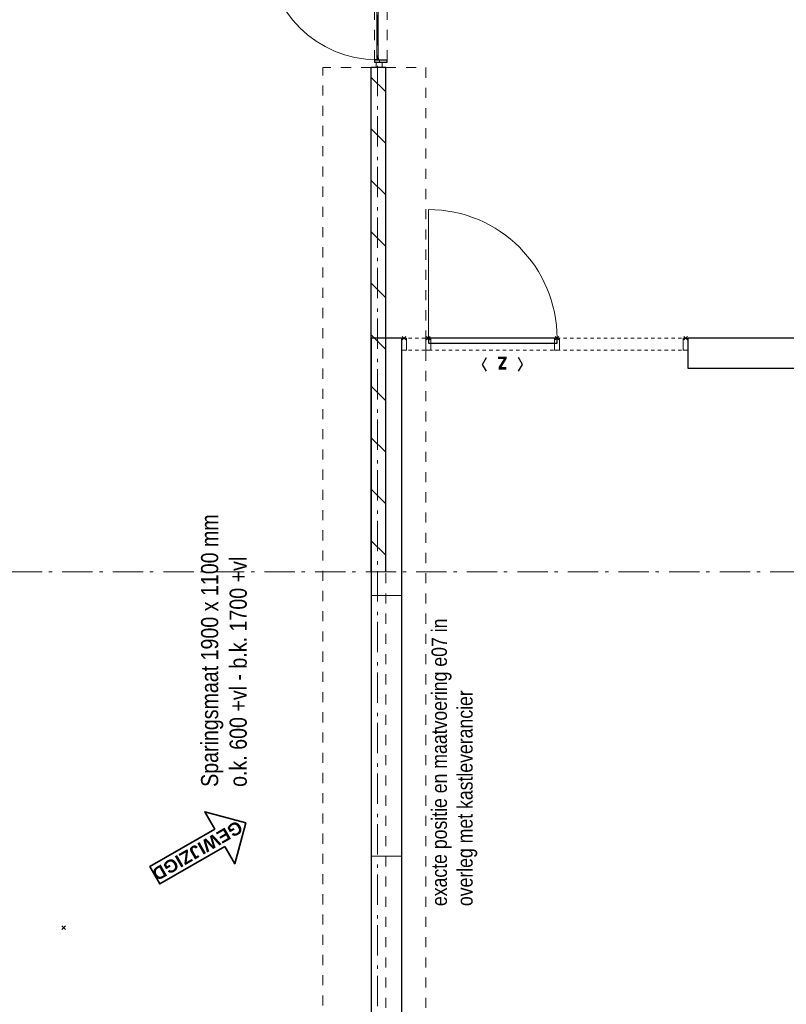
# Model space of a CAD drawing. Header units: millimetres. Extents: x -46954 to 169732, y -26853 to 94136.
# Tile 140 of 174: x 20305 to 26621, y 80202 to 88316. Entities that reach past the tile are written whole.
import ezdxf
from ezdxf.enums import TextEntityAlignment as Align

# ---------------------------------------------------------------- set-up
doc = ezdxf.new("R2010")
doc.units = ezdxf.units.MM
doc.header["$LTSCALE"] = 400
doc.header["$PDMODE"] = 3
doc.header["$PDSIZE"] = 15
for name, pattern in [('STYLE_01', [0.416641, 0.208282, -0.208359]), ('STYLE_06', [1.041641, 0.625, -0.208282, 0.069427, -0.138931]), ('STYLE_21', [0.138889, 0.069444, -0.069444])]:
    doc.linetypes.add(name, pattern=pattern)
for name, color, linetype, lineweight in [('Binnenkozijnen', 140, 'Continuous', 15), ('Interieur-deur', 43, 'Continuous', 9), ('Interieur-systeemwand glas', 140, 'STYLE_21', 15), ('Kozijnmerken', 43, 'Continuous', 9), ('mat-beton (ihwg)', 5, 'Continuous', 25), ('mat-glas-hor', 140, 'Continuous', 15), ('mat-kalkzandsteen', 5, 'Continuous', 25), ('mat-naaldhout', 140, 'Continuous', 15), ('mat-scheidingswand-horizontaal', 5, 'Continuous', 25), ('mat-staal', 5, 'Continuous', 25), ('None', 7, 'Continuous', 9), ('Wijzigingspijlen', 43, 'Continuous', 9)]:
    doc.layers.add(name, color=color, linetype=linetype, lineweight=lineweight)
doc.styles.add('Abadi MT Condensed Light', font='txt', dxfattribs={"height": 176.388889})
doc.styles.add('Arial (bold)', font='arialbd.ttf', dxfattribs={"height": 132.291667})
doc.styles.add('Arial Narrow (bold)', font='ARIALNB.TTF', dxfattribs={"height": 172.861111})

# ---------------------------------------------------------------- blocks, each defined once
blk = doc.blocks.new('*U695')
at = {"layer": 'mat-beton (ihwg)', "lineweight": 25}
for p, q in [((53921.1, -29870), (54171.1, -29870)), ((53921.1, -35105), (53921.1, -29870)), ((54171.1, -35105), (54171.1, -29870)), ((53921.1, -35105), (54171.1, -35105))]:
    blk.add_line(p, q, dxfattribs=at)
blk = doc.blocks.new('*X813')
at = {"layer": 'None', "lineweight": 9}
for p, q in [((52381.6, -27380), (52501.6, -27260)), ((52805.9, -27380), (52925.9, -27260)), ((53230.2, -27380), (53350.2, -27260)), ((53654.4, -27380), (53774.4, -27260)), ((54078.7, -27380), (54198.7, -27260)), ((54503, -27380), (54623, -27260)), ((54927.2, -27380), (55047.2, -27260)), ((55351.5, -27380), (55471.5, -27260)), ((55775.8, -27380), (55895.8, -27260)), ((56200, -27380), (56320, -27260))]:
    blk.add_line(p, q, dxfattribs=at)
blk = doc.blocks.new('Kozijnmerk 50')
at = {"layer": 'Kozijnmerken', "color": 92, "linetype": 'Continuous', "lineweight": 25}
for points in [[(-132.2, 50.6), (-164.8, -5.8), (-132.2, -62.1)], [(132.2, 50.6), (164.8, -5.8), (132.2, -62.1)]]:
    blk.add_lwpolyline(points, dxfattribs=at)
at = {"layer": 'None', "color": 43, "style": 'Arial Narrow (bold)'}
blk.add_attdef('merk', text='', height=138.3, dxfattribs=at).set_placement((0, 0), align=Align.MIDDLE_CENTER)
blk = doc.blocks.new('Deur systeemwand 1060')
at = {"layer": 'Interieur-deur', "color": 140, "linetype": 'Continuous', "lineweight": 15}
blk.add_line((0, 1160), (0, 100), dxfattribs=at)
at = {"layer": 'Interieur-deur', "color": 92, "linetype": 'Continuous', "lineweight": 25}
blk.add_lwpolyline([(-1060, 100), (0, 100), (0, 60), (-1060, 60)], close=True, dxfattribs=at)
at = {"layer": 'Interieur-deur', "color": 140, "linetype": 'Continuous', "lineweight": 15}
blk.add_arc((0, 100), 1060, 90, 180, dxfattribs=at)
blk = doc.blocks.new('systeemwandstijl 880 hoh')
at = {"layer": 'Interieur-systeemwand glas', "color": 43, "linetype": 'Continuous', "lineweight": 9}
blk.add_lwpolyline([(0, 20), (100, 20), (100, -20), (0, -20)], close=True, dxfattribs=at)
at = {"layer": 'Interieur-systeemwand glas', "color": 43, "linetype": 'Continuous', "lineweight": 15}
blk.add_point((0, 0), dxfattribs=at)
blk = doc.blocks.new('*U1125')
at = {"layer": 'Interieur-systeemwand glas', "lineweight": 15}
for p, q in [((54071.1, -27510), (54071.1, -29870)), ((54071.1, -27510), (54171.1, -27510)), ((54171.1, -27510), (54171.1, -29870)), ((54071.1, -29870), (54171.1, -29870))]:
    blk.add_line(p, q, dxfattribs=at)
at = {"layer": 'None', "color": 7, "rotation": 180}
for p in [(54171.1, -27530), (54171.1, -27730)]:
    blk.add_blockref('systeemwandstijl 880 hoh', p, dxfattribs=at)
at = {"layer": 'None', "color": 7, "xscale": -1, "rotation": 270}
blk.add_blockref('Deur systeemwand 1060', (54071.1, -27730), dxfattribs=at)
at = {"layer": 'None', "color": 7, "xscale": -1}
for p in [(54171.1, -28790), (54171.1, -29850)]:
    blk.add_blockref('systeemwandstijl 880 hoh', p, dxfattribs=at)
blk = doc.blocks.new('*U1175')
at = {"layer": 'mat-beton (ihwg)', "lineweight": 25}
for p, q in [((46796.1, -27510), (46796.1, -27260)), ((54171.1, -27260), (46796.1, -27260)), ((54171.1, -27510), (54171.1, -27260)), ((54171.1, -27510), (46796.1, -27510))]:
    blk.add_line(p, q, dxfattribs=at)
blk = doc.blocks.new('*X1280')
at = {"layer": 'None', "lineweight": 25}
blk.add_line((967, -22.9), (967.7, -22.2), dxfattribs=at)
blk = doc.blocks.new('*X1281')
at = {"layer": 'None', "lineweight": 25}
blk.add_line((967.5, -22.4), (969.6, -20.4), dxfattribs=at)
blk = doc.blocks.new('*U1282')
at = {"layer": 'None', "color": 8, "lineweight": 5}
for radius in [8, 6]:
    blk.add_circle((962, 19.5), radius, dxfattribs=at)
blk = doc.blocks.new('*U1283')
at = {"layer": 'None', "color": 8, "lineweight": 5}
for points in [[(957.2, 19.5), (957.2, -5.5), (920, -5.5), (920, -2.5), (954.2, -2.5), (954.2, 19.5)], [(967, 19.5), (970, 19.5), (970, -5.5), (967, -5.5)]]:
    blk.add_lwpolyline(points, close=True, dxfattribs=at)
at = {"layer": 'None', "color": 7}
blk.add_blockref('*U1282', (0, 0), dxfattribs=at)
blk = doc.blocks.new('binnenzeskantschroef voor glaslat')
at = {"layer": 'None', "color": 43, "linetype": 'STYLE_21', "lineweight": 9}
for p, q in [((-1.25, 2.5), (-3.75, 0)), ((1.25, 2.5), (3.75, 0))]:
    blk.add_line(p, q, dxfattribs=at)
at = {"layer": 'None', "color": 43, "linetype": 'Continuous', "lineweight": 9}
blk.add_line((-3.75, 0), (3.75, 0), dxfattribs=at)
at = {"layer": 'None', "color": 43, "linetype": 'STYLE_21', "lineweight": 9}
blk.add_lwpolyline([(-1.25, 12.5), (-1.25, 2.5), (1.25, 2.5), (1.25, 12.5)], close=True, dxfattribs=at)
blk = doc.blocks.new('OB - deur as 2 _ A _ F (2D)')
at = {"layer": 'mat-glas-hor', "color": 140, "lineweight": 15}
blk.add_lwpolyline([(65.4, -5.5), (965, -5.5), (965, -17.5), (65.4, -17.5)], close=True, dxfattribs=at)
at = {"layer": 'mat-kalkzandsteen', "color": 43, "lineweight": 9}
for p, q in [((63, -29.1), (63, -32.5)), ((76.5, -20.5), (69.3, -20.5)), ((953.5, -20.5), (960.7, -20.5)), ((967, -29.1), (967, -32.5))]:
    blk.add_line(p, q, dxfattribs=at)
at = {"layer": 'mat-kalkzandsteen', "color": 8, "lineweight": 5}
for p, q in [((985, -10), (1002, -60)), ((985, -60), (995, -10))]:
    blk.add_line(p, q, dxfattribs=at)
for points, knots in [([(999.7, -10), (999.7, -5), (999.7, 0), (992, -2.4), (985, 0), (985, -5), (985, -10), (992.3, -10), (999.7, -10)], [0, 0, 0, 0.201598, 0.201598, 0.502704, 0.502704, 0.704302, 0.704302, 1, 1, 1]), ([(1004.1, -60), (1004.1, -65), (1004.1, -70), (994.2, -67.6), (985, -70), (985, -65), (985, -60), (994.5, -60), (1004.1, -60)], [0, 0, 0, 0.171388, 0.171388, 0.50181, 0.50181, 0.673198, 0.673198, 1, 1, 1])]:
    blk.add_open_spline(points, degree=2, knots=knots, dxfattribs=at)
at = {"layer": 'mat-naaldhout', "lineweight": 15}
blk.add_lwpolyline([(0, 0), (45, 0), (45, -50), (0, -50)], close=True, dxfattribs=at)
at = {"layer": 'mat-staal', "color": 43, "lineweight": 9}
for p, q in [((60, -22.2), (60, -32.5)), ((60, -32.5), (63, -32.5)), ((63, -22.2), (63, -29.5)), ((80, -17.5), (64.7, -17.5)), ((72.5, -20.5), (64.7, -20.5)), ((80, -20.5), (75.5, -20.5)), ((80, -17.5), (80, -20.5)), ((950, -17.5), (950, -20.5)), ((965.3, -17.5), (950, -17.5)), ((954.5, -20.5), (950, -20.5)), ((965.3, -20.5), (957.5, -20.5)), ((967, -29.5), (967, -22.2)), ((970, -32.5), (967, -32.5)), ((970, -32.5), (970, -22.2))]:
    blk.add_line(p, q, dxfattribs=at)
at = {"layer": 'mat-staal', "color": 92, "lineweight": 25}
for points in [[(60, 15), (45, 15), (45, -90), (60, -90)], [(970, 15), (985, 15), (985, -90), (970, -90)]]:
    blk.add_lwpolyline(points, close=True, dxfattribs=at)
at = {"layer": 'mat-staal', "color": 43, "lineweight": 9}
for centre, radius, start, end in [((64.9, -22.4), 4.94, 90, 180), ((64.9, -22.4), 1.94, 90, 180), ((965.1, -22.4), 4.94, 0, 90), ((965.1, -22.4), 1.94, 0, 90)]:
    blk.add_arc(centre, radius, start, end, dxfattribs=at)
at = {"layer": 'None', "color": 43, "lineweight": 9}
blk.add_line((962, 19.5), (962, 894.1), dxfattribs=at)
at = {"layer": 'None', "color": 8, "linetype": 'STYLE_01', "lineweight": 5}
for p, q in [((60, 15), (965, 15)), ((60, -90), (970, -90))]:
    blk.add_line(p, q, dxfattribs=at)
at = {"layer": 'None', "color": 8, "lineweight": 5}
blk.add_lwpolyline([(920, -17.5), (948, -17.5), (948, -22.5), (920, -22.5)], close=True, dxfattribs=at)
at = {"layer": 'None', "color": 43, "lineweight": 9}
blk.add_arc((965, -5.5), 899.6, 90.38757, 180, dxfattribs=at)
at = {"layer": 'mat-staal', "color": 43}
for name in ['*X1280', '*X1281']:
    blk.add_blockref(name, (0, 0), dxfattribs=at)
at = {"layer": 'None', "color": 7}
blk.add_blockref('*U1283', (0, 0), dxfattribs=at)
at = {"layer": 'None', "color": 7, "xscale": -1, "rotation": 90}
blk.add_blockref('binnenzeskantschroef voor glaslat', (63, -27.5), dxfattribs=at)
at = {"layer": 'None', "color": 7, "rotation": 270}
blk.add_blockref('binnenzeskantschroef voor glaslat', (967, -27.5), dxfattribs=at)
blk = doc.blocks.new('Wijzigingspijl')
at = {"layer": 'None', "linetype": 'Continuous', "lineweight": 5}
blk.add_point((0, 0), dxfattribs=at)
at = {"layer": 'Wijzigingspijlen', "color": 1, "linetype": 'Continuous', "lineweight": 35}
blk.add_lwpolyline([(-82.5, -1485), (-247.5, -1485), (0, -1732.5), (247.5, -1485), (82.5, -1485), (82.5, -866.25), (-82.5, -866.25)], close=True, dxfattribs=at)
at = {"layer": 'Wijzigingspijlen', "color": 8, "insert": (0, -1271.25), "char_height": 105.833, "attachment_point": 5, "rotation": 90, "style": 'Arial (bold)'}
blk.add_mtext('GEWIJZIGD', dxfattribs=at)

msp = doc.modelspace()

# ---------------------------------------------------------------- linework, layer by layer
at = {"layer": 'Binnenkozijnen', "color": 140, "linetype": 'STYLE_01', "lineweight": 15}
for p, q in [((23202.26676, 87921.68822), (22802.26676, 87921.68822)), ((22802.26676, 77691.57274), (22802.26676, 87921.68822)), ((23202.26676, 77691.57274), (23202.26676, 87921.68822)), ((23322.26676, 87921.57274), (23322.26676, 77691.57274)), ((23322.26676, 87921.57274), (23652.26676, 87921.57274)), ((23652.26676, 87921.57274), (23652.26676, 77691.57274))]:
    msp.add_line(p, q, dxfattribs=at)
at = {"layer": 'mat-kalkzandsteen', "lineweight": 25}
for p, q in [((23322.26676, 87921.68822), (23202.26676, 87921.68822)), ((23202.26676, 83766.57274), (23202.26676, 87921.68822)), ((23322.26676, 83766.57274), (23322.26676, 87921.68822))]:
    msp.add_line(p, q, dxfattribs=at)
at = {"layer": 'None', "color": 43, "linetype": 'STYLE_06', "lineweight": 9}
for p, q in [((23252.26676, 93770.51338), (23252.26676, 60050.61274)), ((32572.26676, 83766.57274), (326.6329, 83766.57274))]:
    msp.add_line(p, q, dxfattribs=at)
at = {"layer": 'None', "color": 8, "lineweight": 5}
msp.add_lwpolyline([(23202.26676, 81421.57274), (23202.26676, 83571.57274), (23452.26676, 83571.57274), (23452.26676, 81421.57274)], close=True, dxfattribs=at)

# ---------------------------------------------------------------- block references
at = {"layer": 'Kozijnmerken', "color": 7, "rotation": 180}
msp.add_blockref('Kozijnmerk 50', (24282.26676, 85469.9714), dxfattribs=at).add_auto_attribs({'merk': 'z'})
at = {"layer": 'mat-beton (ihwg)', "rotation": 90}
for name in ['*U1175', '*U695']:
    msp.add_blockref(name, (-4057.73324, 31520.51338), dxfattribs=at)
at = {"layer": 'mat-kalkzandsteen', "rotation": 90}
msp.add_blockref('*X813', (-4057.73324, 31520.51338), dxfattribs=at)
at = {"layer": 'mat-scheidingswand-horizontaal', "color": 7, "rotation": 120.0000000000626}
msp.add_blockref('Wijzigingspijl', (20667.26676, 80832.01692), dxfattribs=at)
at = {"layer": 'None', "color": 7, "rotation": 90}
for name, p in [('OB - deur as 2 _ A _ F (2D)', (23242.26723, 87921.68822)), ('*U1125', (-4057.73324, 31520.51338))]:
    msp.add_blockref(name, p, dxfattribs=at)

# ---------------------------------------------------------------- texts
at = {"layer": 'None', "color": 140, "insert": (21799.41954, 81993.61613), "char_height": 141.1111111, "attachment_point": 1, "rotation": 90, "style": 'Abadi MT Condensed Light'}
msp.add_mtext('Sparingsmaat 1900 x 1100 mm\\Po.k. 600 +vl - b.k. 1700 +vl', dxfattribs=at)
at = {"layer": 'None', "color": 43, "insert": (23698.19201, 81010.89807), "char_height": 127, "width": 2721.2046173, "attachment_point": 1, "rotation": 90, "style": 'Abadi MT Condensed Light'}
msp.add_mtext('exacte positie en maatvoering e07 in overleg met kastleverancier', dxfattribs=at)

doc.saveas('drawing.dxf')
